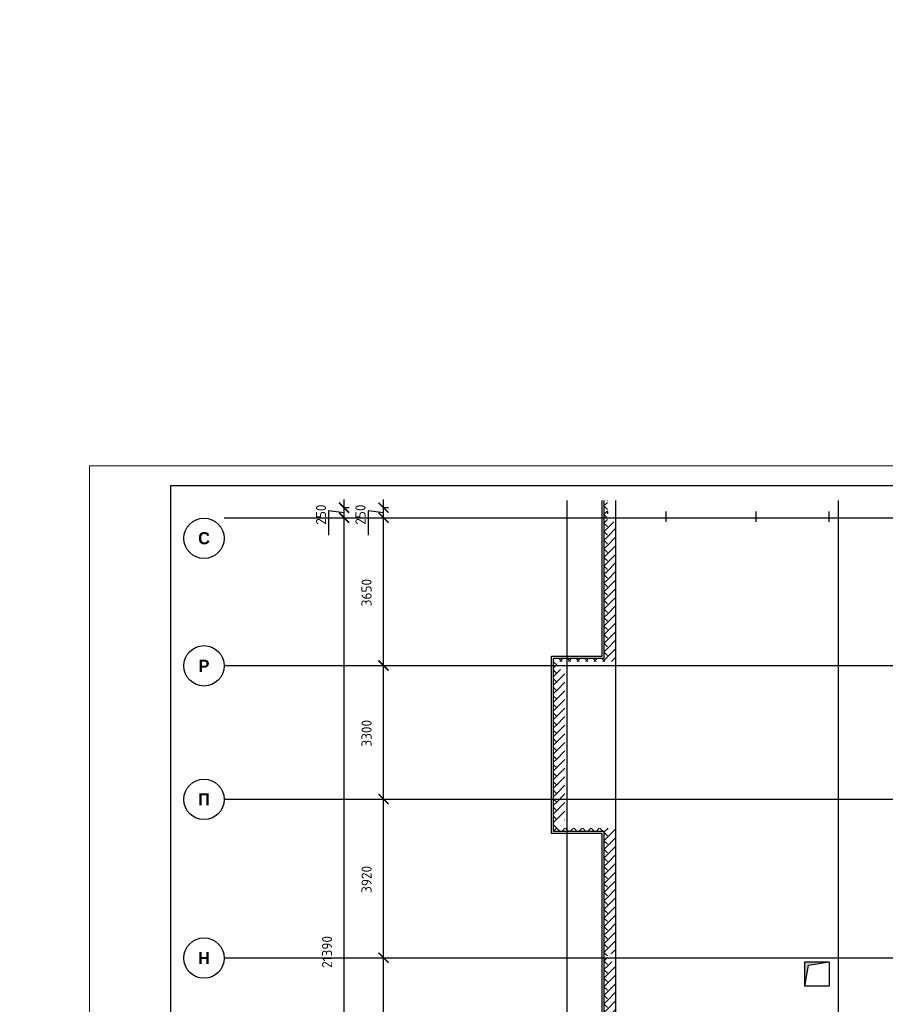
# Model space of a CAD drawing. Header units: millimetres. Extents: x 130535 to 3472113, y -52734 to 121434.
# Tile 8 of 100: x 212209 to 233594, y -6640 to 17686. Entities that reach past the tile are written whole.
import ezdxf

# ---------------------------------------------------------------- set-up
doc = ezdxf.new("R2010")
doc.units = ezdxf.units.MM
doc.linetypes.add('______5', pattern=[1.1, 0.8, -0.1, 0.1, -0.1])
doc.linetypes.add('DASHDOT_axis', pattern=[24, 20, -1.5, 1, -1.5])
doc.layers.get('DEFPOINTS').update_dxf_attribs({"color": 1, "lineweight": 0})
for name, color, linetype, lineweight in [('Общий01', 7, 'Continuous', 13), ('Оси', 40, '______5', 18), ('ТОНКИЕ', 7, 'Continuous', 9)]:
    doc.layers.add(name, color=color, linetype=linetype, lineweight=lineweight)
doc.layers.add('Стена_ бетон несущ.', color=7, linetype='Continuous', lineweight=70, true_color=0xb4b496)
doc.layers.add('ТОЛСТЫЕ_ОСНОВНЫЕ', color=6, linetype='Continuous')
doc.styles.add('Century Gothic', font='GOTHIC.TTF')
doc.styles.add('GOST-2.304_Type-B', font='GOST_Common.ttf')
doc.styles.add('ГОСТ', font='isocpeur.TTF')
doc.dimstyles.new('СПДС', dxfattribs={"dimscale": 100, "dimtxt": 2.5, "dimasz": 2.5, "dimexe": 1.25, "dimexo": 0, "dimtad": 1, "dimdec": 0, "dimtxsty": 'GOST-2.304_Type-B', "dimblk": 'ARCHTICK', "dimcen": 2.5, "dimdle": 2, "dimadec": 0, "dimazin": 2, "dimtfac": 0.75, "dimtdec": 0, "dimtmove": 1, "dimatfit": 3, "dimfxl": 1, "dimtolj": 1, "dimarcsym": 1})
pattern_1 = [(45, (387224.73, -49905.39), (-106.06602, 106.06602), []), (135, (387224.73, -49905.39), (-106.06602, -106.06602), [])]
pattern_2 = [(45, (387224.73, -49905.4), (-212.13203, 212.13203), []), (45, (387118.66, -49799.32), (-212.13203, 212.13203), [])]

# ---------------------------------------------------------------- blocks, each defined once
blk = doc.blocks.new('*U26')
at = {"layer": 'ТОЛСТЫЕ_ОСНОВНЫЕ', "color": 6}
blk.add_lwpolyline([(20, 5), (836, 5), (836, 589), (20, 589)], close=True, dxfattribs=at)
at = {"layer": 'ТОНКИЕ'}
blk.add_lwpolyline([(0, 0), (841, 0), (841, 594), (0, 594)], close=True, dxfattribs=at)
blk = doc.blocks.new('NSY101')
at = {"color": 0, "linetype": 'ByBlock', "lineweight": -2}
blk.add_circle((0, 0), 0.05, dxfattribs=at)
blk = doc.blocks.new('СЛОЖНЫЙ_ОБЪЕКТ_12')
at = {"layer": 'Оси', "color": 16, "linetype": 'Continuous', "lineweight": 25, "transparency": 33554687, "xscale": 9.999999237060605, "yscale": 9.999999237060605, "zscale": 9.999999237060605}
blk.add_blockref('NSY101', (-172.47, 44.408), dxfattribs=at)
at = {"layer": 'Оси', "color": 16, "linetype": 'Continuous', "lineweight": 25, "transparency": 33554687, "insert": (-172.47, 44.408), "char_height": 0.3, "width": 0.435, "attachment_point": 5, "style": 'Century Gothic'}
blk.add_mtext('\\A1;{\\fCentury Gothic|i0|b1;\\H0.300000;\\W1.000000;\\C16;Н}\\P', dxfattribs=at)
blk = doc.blocks.new('СЛОЖНЫЙ_ОБЪЕКТ_13')
at = {"layer": 'Оси', "color": 16, "linetype": 'Continuous', "lineweight": 25, "transparency": 33554687, "xscale": 9.999999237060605, "yscale": 9.999999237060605, "zscale": 9.999999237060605}
blk.add_blockref('NSY101', (-172.47, 48.328), dxfattribs=at)
at = {"layer": 'Оси', "color": 16, "linetype": 'Continuous', "lineweight": 25, "transparency": 33554687, "insert": (-172.47, 48.328), "char_height": 0.3, "width": 0.435, "attachment_point": 5, "style": 'Century Gothic'}
blk.add_mtext('\\A1;{\\fCentury Gothic|i0|b1;\\H0.300000;\\W1.000000;\\C16;П}\\P', dxfattribs=at)
blk = doc.blocks.new('СЛОЖНЫЙ_ОБЪЕКТ_14')
at = {"layer": 'Оси', "color": 16, "linetype": 'Continuous', "lineweight": 25, "transparency": 33554687, "xscale": 9.999999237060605, "yscale": 9.999999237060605, "zscale": 9.999999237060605}
blk.add_blockref('NSY101', (-172.47, 51.628), dxfattribs=at)
at = {"layer": 'Оси', "color": 16, "linetype": 'Continuous', "lineweight": 25, "transparency": 33554687, "insert": (-172.47, 51.628), "char_height": 0.3, "width": 0.385, "attachment_point": 5, "style": 'Century Gothic'}
blk.add_mtext('\\A1;{\\fCentury Gothic|i0|b1;\\H0.300000;\\W1.000000;\\C16;Р}\\P', dxfattribs=at)
blk = doc.blocks.new('СЛОЖНЫЙ_ОБЪЕКТ_20')
at = {"layer": 'Оси', "color": 16, "linetype": 'Continuous', "lineweight": 25, "transparency": 33554687, "xscale": 9.999999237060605, "yscale": 9.999999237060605, "zscale": 9.999999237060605}
blk.add_blockref('NSY101', (-172.47, 54.778), dxfattribs=at)
at = {"layer": 'Оси', "color": 16, "linetype": 'Continuous', "lineweight": 25, "transparency": 33554687, "insert": (-172.47, 54.778), "char_height": 0.3, "width": 0.475, "attachment_point": 5, "style": 'Century Gothic'}
blk.add_mtext('\\A1;{\\fCentury Gothic|i0|b1;\\H0.300000;\\W1.000000;\\C16;С}\\P', dxfattribs=at)
blk = doc.blocks.new('_ArchTick')
at = {"color": 0, "linetype": 'ByBlock', "const_width": 0.15}
blk.add_lwpolyline([(-0.5, -0.5), (0.5, 0.5)], dxfattribs=at)
blk = doc.blocks.new('*D172')
at = {"layer": 'DEFPOINTS', "color": 0, "linetype": 'Continuous', "lineweight": 0, "transparency": 16777216}
for p in [(220222, 5381), (220222, 5381), (220222, -16009)]:
    blk.add_point(p, dxfattribs=at)
at = {"layer": 'Оси', "color": 0, "linetype": 'Continuous', "lineweight": -2, "transparency": 16777216}
for p, q in [((220222, -16209), (220222, 5581)), ((220222, 5381), (220347, 5381)), ((220222, -16009), (220347, -16009))]:
    blk.add_line(p, q, dxfattribs=at)
at = {"layer": 'Оси', "color": 0, "linetype": 'Continuous', "lineweight": -2, "transparency": 16777216, "xscale": 250, "yscale": 250, "zscale": 250}
for p, rotation in [((220222, 5381), 90), ((220222, -16009), 270)]:
    blk.add_blockref('_ArchTick', p, dxfattribs=dict(at, rotation=rotation))
at = {"layer": 'Оси', "color": 0, "linetype": 'Continuous', "lineweight": 13, "transparency": 16777216, "insert": (219803, -5346), "char_height": 250, "width": 104.17, "attachment_point": 5, "rotation": 90, "style": 'GOST-2.304_Type-B'}
blk.add_mtext('\\A1;21390', dxfattribs=at)
blk = doc.blocks.new('*D173')
at = {"layer": 'DEFPOINTS', "color": 0, "linetype": 'Continuous', "lineweight": 0, "transparency": 16777216}
for p in [(220222, 5631), (220222, 5631), (220222, 5381)]:
    blk.add_point(p, dxfattribs=at)
at = {"layer": 'Оси', "color": 0, "linetype": 'Continuous', "lineweight": -2, "transparency": 16777216}
for p, q in [((220222, 5181), (220222, 5831)), ((220222, 5631), (220347, 5631)), ((220222, 5506), (219840, 5551)), ((219840, 5551), (219840, 4951)), ((220222, 5381), (220347, 5381))]:
    blk.add_line(p, q, dxfattribs=at)
at = {"layer": 'Оси', "color": 0, "linetype": 'Continuous', "lineweight": -2, "transparency": 16777216, "xscale": 250, "yscale": 250, "zscale": 250}
for p, rotation in [((220222, 5631), 90), ((220222, 5381), 270)]:
    blk.add_blockref('_ArchTick', p, dxfattribs=dict(at, rotation=rotation))
at = {"layer": 'Оси', "color": 0, "linetype": 'Continuous', "lineweight": 13, "transparency": 16777216, "insert": (219653, 5458), "char_height": 250, "width": 62.5, "attachment_point": 5, "rotation": 90, "style": 'GOST-2.304_Type-B'}
blk.add_mtext('\\A1;250', dxfattribs=at)
blk = doc.blocks.new('СЛОЖНЫЙ_ОБЪЕКТ_79')
at = {"layer": 'Общий01', "linetype": 'Continuous', "lineweight": 25, "true_color": 0x6d6d6d, "transparency": 33554687}
blk.add_hatch(color=251, dxfattribs=at).paths.add_polyline_path([(-155.617, 44.317), (-155.617, 43.717), (-155.531, 44.231), (-155.017, 44.317)])
at = {"layer": 'Общий01', "color": 7, "linetype": 'Continuous', "lineweight": 25, "transparency": 33554687}
for p, q in [((-155.617, 44.317), (-155.017, 44.317)), ((-155.617, 43.717), (-155.617, 44.317)), ((-155.531, 44.231), (-155.017, 44.317)), ((-155.017, 44.317), (-155.017, 43.717)), ((-155.617, 43.717), (-155.531, 44.231)), ((-155.017, 43.717), (-155.617, 43.717))]:
    blk.add_line(p, q, dxfattribs=at)
blk = doc.blocks.new('*D126')
at = {"layer": 'DEFPOINTS', "color": 0, "linetype": 'Continuous', "lineweight": 0, "transparency": 16777216}
for p in [(221197, -5489), (221197, -5489), (221197, -9409)]:
    blk.add_point(p, dxfattribs=at)
at = {"layer": 'Оси', "color": 0, "linetype": 'Continuous', "lineweight": -2, "transparency": 16777216}
for p, q in [((221197, -9609), (221197, -5289)), ((221197, -5489), (221322, -5489)), ((221197, -9409), (221322, -9409))]:
    blk.add_line(p, q, dxfattribs=at)
at = {"layer": 'Оси', "color": 0, "linetype": 'Continuous', "lineweight": -2, "transparency": 16777216, "xscale": 250, "yscale": 250, "zscale": 250}
for p, rotation in [((221197, -5489), 90), ((221197, -9409), 270)]:
    blk.add_blockref('_ArchTick', p, dxfattribs=dict(at, rotation=rotation))
at = {"layer": 'Оси', "color": 0, "linetype": 'Continuous', "lineweight": 13, "transparency": 16777216, "insert": (220778, -7474), "char_height": 250, "width": 83.33, "attachment_point": 5, "rotation": 90, "style": 'GOST-2.304_Type-B'}
blk.add_mtext('\\A1;3920', dxfattribs=at)
blk = doc.blocks.new('*D127')
at = {"layer": 'DEFPOINTS', "color": 0, "linetype": 'Continuous', "lineweight": 0, "transparency": 16777216}
for p in [(221197, -1569), (221197, -1569), (221197, -5489)]:
    blk.add_point(p, dxfattribs=at)
at = {"layer": 'Оси', "color": 0, "linetype": 'Continuous', "lineweight": -2, "transparency": 16777216}
for p, q in [((221197, -5689), (221197, -1369)), ((221197, -1569), (221322, -1569)), ((221197, -5489), (221322, -5489))]:
    blk.add_line(p, q, dxfattribs=at)
at = {"layer": 'Оси', "color": 0, "linetype": 'Continuous', "lineweight": -2, "transparency": 16777216, "xscale": 250, "yscale": 250, "zscale": 250}
for p, rotation in [((221197, -1569), 90), ((221197, -5489), 270)]:
    blk.add_blockref('_ArchTick', p, dxfattribs=dict(at, rotation=rotation))
at = {"layer": 'Оси', "color": 0, "linetype": 'Continuous', "lineweight": 13, "transparency": 16777216, "insert": (220778, -3554), "char_height": 250, "width": 83.33, "attachment_point": 5, "rotation": 90, "style": 'GOST-2.304_Type-B'}
blk.add_mtext('\\A1;3920', dxfattribs=at)
blk = doc.blocks.new('*D128')
at = {"layer": 'DEFPOINTS', "color": 0, "linetype": 'Continuous', "lineweight": 0, "transparency": 16777216}
for p in [(221197, 1731), (221197, 1731), (221197, -1569)]:
    blk.add_point(p, dxfattribs=at)
at = {"layer": 'Оси', "color": 0, "linetype": 'Continuous', "lineweight": -2, "transparency": 16777216}
for p, q in [((221197, -1769), (221197, 1931)), ((221197, 1731), (221322, 1731)), ((221197, -1569), (221322, -1569))]:
    blk.add_line(p, q, dxfattribs=at)
at = {"layer": 'Оси', "color": 0, "linetype": 'Continuous', "lineweight": -2, "transparency": 16777216, "xscale": 250, "yscale": 250, "zscale": 250}
for p, rotation in [((221197, 1731), 90), ((221197, -1569), 270)]:
    blk.add_blockref('_ArchTick', p, dxfattribs=dict(at, rotation=rotation))
at = {"layer": 'Оси', "color": 0, "linetype": 'Continuous', "lineweight": 13, "transparency": 16777216, "insert": (220778, 56), "char_height": 250, "width": 83.33, "attachment_point": 5, "rotation": 90, "style": 'GOST-2.304_Type-B'}
blk.add_mtext('\\A1;3300', dxfattribs=at)
blk = doc.blocks.new('*D129')
at = {"layer": 'DEFPOINTS', "color": 0, "linetype": 'Continuous', "lineweight": 0, "transparency": 16777216}
for p in [(221197, 5381), (221197, 5381), (221197, 1731)]:
    blk.add_point(p, dxfattribs=at)
at = {"layer": 'Оси', "color": 0, "linetype": 'Continuous', "lineweight": -2, "transparency": 16777216}
for p, q in [((221197, 1531), (221197, 5581)), ((221197, 5381), (221322, 5381)), ((221197, 1731), (221322, 1731))]:
    blk.add_line(p, q, dxfattribs=at)
at = {"layer": 'Оси', "color": 0, "linetype": 'Continuous', "lineweight": -2, "transparency": 16777216, "xscale": 250, "yscale": 250, "zscale": 250}
for p, rotation in [((221197, 5381), 90), ((221197, 1731), 270)]:
    blk.add_blockref('_ArchTick', p, dxfattribs=dict(at, rotation=rotation))
at = {"layer": 'Оси', "color": 0, "linetype": 'Continuous', "lineweight": 13, "transparency": 16777216, "insert": (220778, 3531), "char_height": 250, "width": 83.33, "attachment_point": 5, "rotation": 90, "style": 'GOST-2.304_Type-B'}
blk.add_mtext('\\A1;3650', dxfattribs=at)
blk = doc.blocks.new('*D130')
at = {"layer": 'DEFPOINTS', "color": 0, "linetype": 'Continuous', "lineweight": 0, "transparency": 16777216}
for p in [(221197, 5631), (221197, 5631), (221197, 5381)]:
    blk.add_point(p, dxfattribs=at)
at = {"layer": 'Оси', "color": 0, "linetype": 'Continuous', "lineweight": -2, "transparency": 16777216}
for p, q in [((221197, 5181), (221197, 5831)), ((221197, 5631), (221322, 5631)), ((221197, 5506), (220816, 5551)), ((220816, 5551), (220816, 4951)), ((221197, 5381), (221322, 5381))]:
    blk.add_line(p, q, dxfattribs=at)
at = {"layer": 'Оси', "color": 0, "linetype": 'Continuous', "lineweight": -2, "transparency": 16777216, "xscale": 250, "yscale": 250, "zscale": 250}
for p, rotation in [((221197, 5631), 90), ((221197, 5381), 270)]:
    blk.add_blockref('_ArchTick', p, dxfattribs=dict(at, rotation=rotation))
at = {"layer": 'Оси', "color": 0, "linetype": 'Continuous', "lineweight": 13, "transparency": 16777216, "insert": (220628, 5458), "char_height": 250, "width": 62.5, "attachment_point": 5, "rotation": 90, "style": 'GOST-2.304_Type-B'}
blk.add_mtext('\\A1;250', dxfattribs=at)

msp = doc.modelspace()

# ---------------------------------------------------------------- hatches: boundary and pattern name
at = {"layer": 'Общий01', "linetype": 'Continuous', "lineweight": 13, "transparency": 33554687}
h = msp.add_hatch(dxfattribs=at)
h.set_pattern_fill('__________6', scale=100, style=0, pattern_type=2)
h.set_pattern_definition(pattern_1)
h.paths.add_polyline_path([(226727.8, 5808.8), (226647.8, 5808.8), (226647.8, 1911.5), (225397.8, 1911.5), (225397.8, 1071.5), (225477.8, 1071.5), (225477.8, 1831.5), (226727.8, 1831.5)])
h = msp.add_hatch(dxfattribs=at)
h.set_pattern_fill('__________6', scale=100, style=0, pattern_type=2)
h.set_pattern_definition(pattern_1)
h.paths.add_polyline_path([(225397.8, -2368.5), (226647.8, -2368.5), (226647.8, -8608.5), (225397.8, -8608.5), (225397.8, -9448.7), (225477.8, -9448.7), (225477.8, -8688.5), (226727.8, -8688.5), (226727.8, -2288.5), (225477.8, -2288.5), (225477.8, 1071.5), (225397.8, 1071.5)], flags=0)
at = {"layer": 'Стена_ бетон несущ.', "linetype": 'Continuous', "lineweight": 35, "transparency": 33554687}
h = msp.add_hatch(dxfattribs=at)
h.set_pattern_fill('__________5', scale=100, style=0, pattern_type=2)
h.set_pattern_definition(pattern_2)
h.paths.add_polyline_path([(226927.8, 1831.5), (226927.8, 5281.5), (226727.8, 5281.5), (226727.8, 1831.5)], flags=0)
h = msp.add_hatch(dxfattribs=at)
h.set_pattern_fill('__________5', scale=100, style=0, pattern_type=2)
h.set_pattern_definition(pattern_2)
h.paths.add_polyline_path([(225677.8, -2088.5), (225677.8, 1631.5), (225477.8, 1631.5), (225477.8, -2088.5)], flags=0)
h = msp.add_hatch(dxfattribs=at)
h.set_pattern_fill('__________5', scale=100, style=0, pattern_type=2)
h.set_pattern_definition(pattern_2)
h.paths.add_polyline_path([(226927.8, -5388.5), (226927.8, -2288.5), (226727.8, -2288.5), (226727.8, -5388.5)], flags=0)
h = msp.add_hatch(dxfattribs=at)
h.set_pattern_fill('__________5', scale=100, style=0, pattern_type=2)
h.set_pattern_definition(pattern_2)
h.paths.add_polyline_path([(226927.8, -8688.5), (226927.8, -5588.5), (226727.8, -5588.5), (226727.8, -8688.5)], flags=0)

# ---------------------------------------------------------------- linework, layer by layer
at = {"color": 7, "linetype": 'DASHDOT_axis'}
for p, q in [((225727.8, 5808.8), (225727.8, -45070.9)), ((226927.8, 5808.8), (226927.8, -45070.9)), ((232427.8, 5808.8), (232427.8, -45070.9)), ((217262.6, 5381.5), (249317.1, 5381.5)), ((217262.6, 1731.5), (249317.1, 1731.5)), ((217262.6, -1568.5), (249317.1, -1568.5)), ((217262.6, -5488.5), (249317.1, -5488.5))]:
    msp.add_line(p, q, dxfattribs=at)
at = {"layer": 'Общий01', "color": 7, "linetype": 'Continuous', "lineweight": 25, "transparency": 33554687}
for p, q in [((226597.8, 1961.5), (226597.8, 5808.8)), ((226647.8, 1911.5), (226647.8, 5808.8)), ((226727.8, 5531.5), (226727.8, 5481.5)), ((228177.8, 5281.5), (228177.8, 5531.5)), ((230402.8, 5281.5), (230402.8, 5531.5)), ((232202.8, 5281.5), (232202.8, 5531.5)), ((225347.8, 1961.5), (226597.8, 1961.5)), ((225347.8, -2418.5), (225347.8, 1961.5)), ((225397.8, 1911.5), (226647.8, 1911.5)), ((225397.8, -2368.5), (225397.8, 1911.5)), ((226597.8, -2418.5), (225347.8, -2418.5)), ((226647.8, -2368.5), (225397.8, -2368.5)), ((226597.8, -8558.5), (226597.8, -2418.5)), ((226647.8, -8608.5), (226647.8, -2368.5))]:
    msp.add_line(p, q, dxfattribs=at)

# ---------------------------------------------------------------- block references
at = {"color": 7, "xscale": 100, "yscale": 100, "zscale": 100}
msp.add_blockref('*U26', (213936.3, -52733.6), dxfattribs=at)
at = {"layer": 'Общий01', "color": 7, "linetype": 'Continuous', "lineweight": 25, "transparency": 33554687, "xscale": 1000, "yscale": 1000, "zscale": 1000}
msp.add_blockref('СЛОЖНЫЙ_ОБЪЕКТ_79', (387224.7, -49905.4), dxfattribs=at)
at = {"layer": 'Оси', "color": 7, "linetype": 'Continuous', "lineweight": 25, "transparency": 33554687, "xscale": 1000, "yscale": 1000, "zscale": 1000}
for name in ['СЛОЖНЫЙ_ОБЪЕКТ_20', 'СЛОЖНЫЙ_ОБЪЕКТ_14', 'СЛОЖНЫЙ_ОБЪЕКТ_13', 'СЛОЖНЫЙ_ОБЪЕКТ_12']:
    msp.add_blockref(name, (389232.8, -49905.4), dxfattribs=at)

# ---------------------------------------------------------------- texts
at = {"insert": (153574.3, 18462.6), "char_height": 330, "attachment_point": 1, "style": 'ГОСТ'}
msp.add_mtext_dynamic_manual_height_columns('\\pi10055.14148;{\\H1.5152x;\\P\\pi7542.56108;Общие указания\\P\\pi1650;}1.^IРабочая документация разработана в соответствии с заданием на проектирование, требованиями действующих технических регламентов, стандартов, сводов правил и других документов, содержащих установленные требования.\\P2.^IРабочая документация выполнена в соответствии со следующими нормативными и техническими документами:\\P-^IСП 20.13330.2016 "Нагрузки и Воздействия";\\P-^IСП 63.13330.2012 "Бетонные и железобетонные конструкции. Основные положения";\\P-^IСП 22.13330.2016 "Основания зданий и сооружений";\\P-^IСП 45.13330.2012 "Земляные сооружения, основания и фундаменты".\\P3.   За относительную отметку 0,000 принята отметка чистого пола первого этажа.\\P4.^IПеречень видов работ, для которых необходимо составлять акты освидетельствования скрытых работ:\\P-^Iармирование конструкций;\\P-^Iосвидетельствование опалубки перед бетонированием;\\P-^Iвыполнение сварочных работ;\\P-^Iотбор контрольных проб бетона;\\P-^Iсоответствие законченных железобетонных конструкций проекту с отображением качества работ;\\P-^Iустройство монолитных конструкций, выполняемых в зимнее время;  \\P\\pi0;        -    устройство гидроизоляции;\\P\\pi1650;-^Iуплотнение грунтов и обратную засыпку.\\PЗапрещается выполнение последующих работ при отсутствии актов освидетельствования предшествующих скрытых работ во всех случаях.\\P\\pi0;        5. Проект рассчитан на производство работ в период положительных температур. В случае выполнения работ при отрицательных температурах необходимо выполнять требования СНиП часть 3 по производству работ и ППР.\\P        6. При минимальной температуре воздуха до минус 15°С допускается:\\P\\pi1650;-выдерживание бетона в конструкции методом термоса, при предварительном разогреве бетонной смеси;\\P -форсированный электроразогрев бетона в конструкции с повторным уплотнением.\\PПри минимальной температуре воздуха до минус 25°С допускается:\\P -обогрев бетона в греющей опалубке с помощью низкотемпературных электронагревателей;\\P -электродный сквозной прогрев бетона;\\P -электрообогрев с помощью греющего провода.', width=18460.283, gutter_width=5800, heights=[33815.2], dxfattribs=at)

# ---------------------------------------------------------------- dimensions: what is measured, and where the dimension line sits
at = {"layer": 'Оси', "color": 7, "linetype": 'Continuous', "lineweight": 13, "transparency": 33554687}
for base, p1, p2, picture, middle in [((220221.7, 5631.5), (220221.7, 5381.5), (220221.7, 5631.5), '*D173', (219840.4, 5488.8)), ((221197.1, 5631.5), (221197.1, 5381.5), (221197.1, 5631.5), '*D130', (220815.8, 5488.8)), ((220221.7, 5381.5), (220221.7, -16008.5), (220221.7, 5381.5), '*D172', (219990.4, -5346.1)), ((221197.1, 5381.5), (221197.1, 1731.5), (221197.1, 5381.5), '*D129', (220965.8, 3531.3)), ((221197.1, 1731.5), (221197.1, -1568.5), (221197.1, 1731.5), '*D128', (220965.8, 56.3)), ((221197.1, -1568.5), (221197.1, -5488.5), (221197.1, -1568.5), '*D127', (220965.8, -3553.7)), ((221197.1, -5488.5), (221197.1, -9408.5), (221197.1, -5488.5), '*D126', (220965.8, -7473.7))]:
    dim = msp.add_linear_dim(base=base, p1=p1, p2=p2, angle=90, dimstyle='СПДС', override={"dimtxt": 2.5, "dimgap": 0.625}, dxfattribs=at)
    dim.commit()
    dim.dimension.update_dxf_attribs({"geometry": picture, "text_midpoint": middle, "dimtype": 160})

doc.saveas('drawing.dxf')
